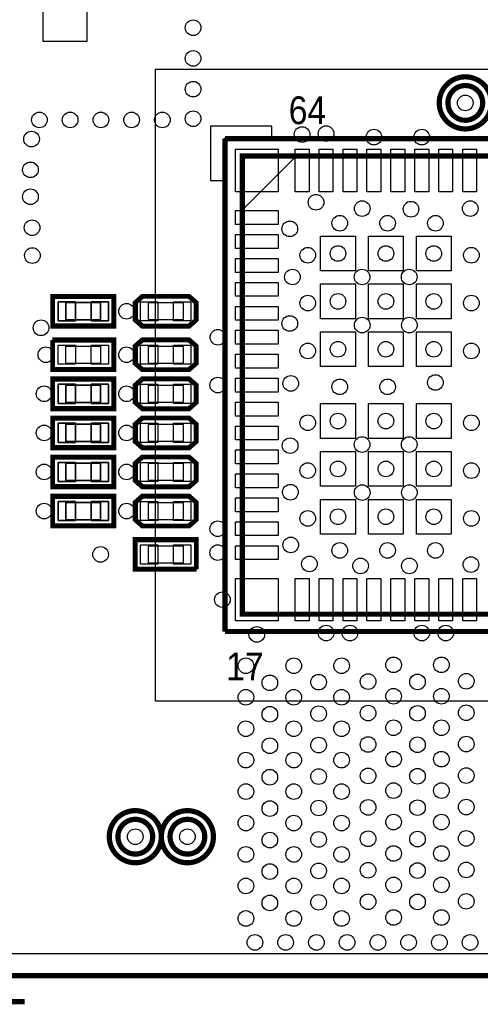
# Model space of a CAD drawing. Extents: x 6 to 156, y -6 to 136.
# Tile 22 of 32: x 108 to 121, y -1 to 28. Entities that reach past the tile are written whole.
import ezdxf

# ---------------------------------------------------------------- set-up
doc = ezdxf.new("R2010")
doc.units = 0
for name, color, linetype in [('BG_OUTLINE', 134, 'CONTINUOUS'), ('PG_ASSEMBLY_BOTTOM', 1, 'CONTINUOUS'), ('PG_ASSEMBLY_TOP', 1, 'CONTINUOUS'), ('PG_PLACE_BOUND_BOTTOM', 152, 'CONTINUOUS'), ('PG_PLACE_BOUND_TOP', 152, 'CONTINUOUS'), ('PG_SILKSCREEN_BOTTOM', 204, 'CONTINUOUS'), ('PG_SILKSCREEN_TOP', 45, 'CONTINUOUS'), ('PIN_BOTTOM', 5, 'CONTINUOUS'), ('PIN_TOP', 1, 'CONTINUOUS'), ('RKI_ALL', 174, 'CONTINUOUS'), ('VC_BOTTOM', 5, 'CONTINUOUS'), ('VC_TOP', 1, 'CONTINUOUS')]:
    doc.layers.add(name, color=color, linetype=linetype)

msp = doc.modelspace()

# ---------------------------------------------------------------- linework, layer by layer
at = {"layer": 'BG_OUTLINE', "const_width": 0.1524}
msp.add_lwpolyline([(7.558024, 0.050038), (136.542018, 0.050038, 0.414214), (137.050018, 0.558038), (137.050018, 11.925808)], format="xyb", dxfattribs=at)
at = {"layer": 'PG_ASSEMBLY_BOTTOM'}
for points in [[(108.540804, 19.862038), (110.217204, 19.862038), (110.217204, 19.100038), (108.540804, 19.100038)], [(108.540804, 17.449038), (110.217204, 17.449038), (110.217204, 16.687038), (108.540804, 16.687038)], [(108.540804, 16.306038), (110.217204, 16.306038), (110.217204, 15.544038), (108.540804, 15.544038)], [(108.540804, 15.163038), (110.217204, 15.163038), (110.217204, 14.401038), (108.540804, 14.401038)], [(108.540804, 14.020038), (110.217204, 14.020038), (110.217204, 13.258038), (108.540804, 13.258038)]]:
    msp.add_lwpolyline(points, close=True, dxfattribs=at)
at = {"layer": 'PG_ASSEMBLY_TOP', "const_width": 0.1524}
for points in [[(121.063004, 25.577038, 0.99995), (120.047004, 25.577038, 1.00005), (121.063004, 25.577038)], [(111.411004, 4.114038, 0.99995), (110.395004, 4.114038, 1.00005), (111.411004, 4.114038)], [(112.935004, 4.114038, 0.99995), (111.919004, 4.114038, 1.00005), (112.935004, 4.114038)]]:
    msp.add_lwpolyline(points, format="xyb", dxfattribs=at)
for points in [[(114.03203, 24.02205), (114.03203, 10.622026), (127.331978, 10.622026), (127.331978, 24.02205), (114.03203, 24.02205)], [(99.53498, 0.050038), (100.42398, 0.050038), (101.18598, -0.711962), (107.66298, -0.711962)]]:
    msp.add_lwpolyline(points, dxfattribs=at)
at = {"layer": 'PG_ASSEMBLY_TOP'}
for points in [[(115.588796, 24.023066), (114.039142, 24.023066), (114.03584, 24.01951), (114.03584, 22.449536), (115.588796, 24.002492)], [(108.540804, 19.100038), (108.540804, 19.862038), (110.217204, 19.862038), (110.217204, 19.100038)], [(112.452404, 19.862038), (111.131604, 19.862038), (110.953804, 19.70659), (110.953804, 19.258026), (111.131604, 19.100038), (112.452404, 19.100038), (112.630204, 19.252438), (112.630204, 19.709638)], [(108.540804, 17.830038), (108.540804, 18.592038), (110.217204, 18.592038), (110.217204, 17.830038)], [(112.452404, 18.592038), (111.131604, 18.592038), (110.953804, 18.43659), (110.953804, 17.988026), (111.131604, 17.830038), (112.452404, 17.830038), (112.630204, 17.982438), (112.630204, 18.439638)], [(108.540804, 16.687038), (108.540804, 17.449038), (110.217204, 17.449038), (110.217204, 16.687038)], [(112.452404, 17.449038), (111.131604, 17.449038), (110.953804, 17.29359), (110.953804, 16.845026), (111.131604, 16.687038), (112.452404, 16.687038), (112.630204, 16.839438), (112.630204, 17.296638)], [(108.540804, 15.544038), (108.540804, 16.306038), (110.217204, 16.306038), (110.217204, 15.544038)], [(112.452404, 16.306038), (111.131604, 16.306038), (110.953804, 16.15059), (110.953804, 15.702026), (111.131604, 15.544038), (112.452404, 15.544038), (112.630204, 15.696438), (112.630204, 16.153638)], [(108.540804, 14.401038), (108.540804, 15.163038), (110.217204, 15.163038), (110.217204, 14.401038)], [(112.452404, 15.163038), (111.131604, 15.163038), (110.953804, 15.00759), (110.953804, 14.559026), (111.131604, 14.401038), (112.452404, 14.401038), (112.630204, 14.553438), (112.630204, 15.010638)], [(108.540804, 13.258038), (108.540804, 14.020038), (110.217204, 14.020038), (110.217204, 13.258038)], [(112.452404, 14.020038), (111.131604, 14.020038), (110.953804, 13.86459), (110.953804, 13.416026), (111.131604, 13.258038), (112.452404, 13.258038), (112.630204, 13.410438), (112.630204, 13.867638)], [(112.630204, 12.750038), (112.630204, 11.988038), (110.953804, 11.988038), (110.953804, 12.750038)]]:
    msp.add_lwpolyline(points, close=True, dxfattribs=at)
at = {"layer": 'PG_PLACE_BOUND_BOTTOM'}
for points in [[(108.871004, 19.735038), (108.871004, 19.227038), (109.887004, 19.227038), (109.887004, 19.735038)], [(108.871004, 17.322038), (108.871004, 16.814038), (109.887004, 16.814038), (109.887004, 17.322038)], [(108.871004, 16.179038), (108.871004, 15.671038), (109.887004, 15.671038), (109.887004, 16.179038)], [(108.871004, 15.036038), (108.871004, 14.528038), (109.887004, 14.528038), (109.887004, 15.036038)], [(108.871004, 13.893038), (108.871004, 13.385038), (109.887004, 13.385038), (109.887004, 13.893038)]]:
    msp.add_lwpolyline(points, close=True, dxfattribs=at)
at = {"layer": 'PG_PLACE_BOUND_TOP'}
for points in [[(111.49203, 26.56205), (129.871978, 26.56205), (129.871978, 8.082026), (111.49203, 8.082026)], [(108.871004, 19.227038), (108.871004, 19.735038), (109.887004, 19.735038), (109.887004, 19.227038)], [(112.300004, 19.735038), (112.300004, 19.227038), (111.284004, 19.227038), (111.284004, 19.735038)], [(108.871004, 17.957038), (108.871004, 18.465038), (109.887004, 18.465038), (109.887004, 17.957038)], [(112.300004, 18.465038), (112.300004, 17.957038), (111.284004, 17.957038), (111.284004, 18.465038)], [(108.871004, 16.814038), (108.871004, 17.322038), (109.887004, 17.322038), (109.887004, 16.814038)], [(112.300004, 17.322038), (112.300004, 16.814038), (111.284004, 16.814038), (111.284004, 17.322038)], [(108.871004, 15.671038), (108.871004, 16.179038), (109.887004, 16.179038), (109.887004, 15.671038)], [(112.300004, 16.179038), (112.300004, 15.671038), (111.284004, 15.671038), (111.284004, 16.179038)], [(108.871004, 14.528038), (108.871004, 15.036038), (109.887004, 15.036038), (109.887004, 14.528038)], [(112.300004, 15.036038), (112.300004, 14.528038), (111.284004, 14.528038), (111.284004, 15.036038)], [(108.871004, 13.385038), (108.871004, 13.893038), (109.887004, 13.893038), (109.887004, 13.385038)], [(112.300004, 13.893038), (112.300004, 13.385038), (111.284004, 13.385038), (111.284004, 13.893038)], [(112.300004, 12.623038), (112.300004, 12.115038), (111.284004, 12.115038), (111.284004, 12.623038)]]:
    msp.add_lwpolyline(points, close=True, dxfattribs=at)
for points in [[(121.063004, 25.577038, 1), (120.047004, 25.576987, 1)], [(111.411004, 4.114038, 1), (110.395004, 4.113987, 1)], [(112.935004, 4.114038, 1), (111.919004, 4.113987, 1)]]:
    msp.add_lwpolyline(points, format="xyb", close=True, dxfattribs=at)
at = {"layer": 'PG_SILKSCREEN_BOTTOM', "const_width": 0.127}
for points in [[(108.477304, 19.036538), (110.280704, 19.036538), (110.280704, 19.925538), (108.477304, 19.925538), (108.477304, 19.049238)], [(108.477304, 16.623538), (110.280704, 16.623538), (110.280704, 17.512538), (108.477304, 17.512538), (108.477304, 16.636238)], [(108.477304, 15.480538), (110.280704, 15.480538), (110.280704, 16.369538), (108.477304, 16.369538), (108.477304, 15.493238)], [(108.477304, 14.337538), (110.280704, 14.337538), (110.280704, 15.226538), (108.477304, 15.226538), (108.477304, 14.350238)], [(108.477304, 13.194538), (110.280704, 13.194538), (110.280704, 14.083538), (108.477304, 14.083538), (108.477304, 13.207238)]]:
    msp.add_lwpolyline(points, dxfattribs=at)
at = {"layer": 'PG_SILKSCREEN_TOP', "const_width": 0.1524}
for points in [[(121.317004, 25.577038, -1.000033), (119.793004, 25.577038, -0.999967), (121.317004, 25.577038)], [(111.665004, 4.114038, -1.000033), (110.141004, 4.114038, -0.999967), (111.665004, 4.114038)], [(113.189004, 4.114038, -1.000033), (111.665004, 4.114038, -0.999967), (113.189004, 4.114038)]]:
    msp.add_lwpolyline(points, format="xyb", dxfattribs=at)
at = {"layer": 'PG_SILKSCREEN_TOP'}
msp.add_lwpolyline([(114.895884, 24.543004), (114.895884, 24.89962), (113.099088, 24.89962), (113.099088, 23.308818), (113.510568, 23.308818), (113.510568, 24.543004)], close=True, dxfattribs=at)
for points, const_width in [([(113.52403, 24.529796), (127.848106, 24.529796)], 0.1524), ([(113.52403, 10.11555), (113.52403, 24.529796)], 0.1524), ([(108.477304, 19.925538), (110.280704, 19.925538), (110.280704, 19.036538), (108.477304, 19.036538), (108.477304, 19.912838)], 0.127), ([(112.477804, 19.036538), (111.106204, 19.036538), (110.890304, 19.227038), (110.890304, 19.735038), (111.106204, 19.925538), (112.477804, 19.925538), (112.693704, 19.735038), (112.693704, 19.227038), (112.477804, 19.036538)], 0.127), ([(108.477304, 18.655538), (110.280704, 18.655538), (110.280704, 17.766538), (108.477304, 17.766538), (108.477304, 18.642838)], 0.127), ([(112.477804, 17.766538), (111.106204, 17.766538), (110.890304, 17.957038), (110.890304, 18.465038), (111.106204, 18.655538), (112.477804, 18.655538), (112.693704, 18.465038), (112.693704, 17.957038), (112.477804, 17.766538)], 0.127), ([(108.477304, 17.512538), (110.280704, 17.512538), (110.280704, 16.623538), (108.477304, 16.623538), (108.477304, 17.499838)], 0.127), ([(112.477804, 16.623538), (111.106204, 16.623538), (110.890304, 16.814038), (110.890304, 17.322038), (111.106204, 17.512538), (112.477804, 17.512538), (112.693704, 17.322038), (112.693704, 16.814038), (112.477804, 16.623538)], 0.127), ([(108.477304, 16.369538), (110.280704, 16.369538), (110.280704, 15.480538), (108.477304, 15.480538), (108.477304, 16.356838)], 0.127), ([(112.477804, 15.480538), (111.106204, 15.480538), (110.890304, 15.671038), (110.890304, 16.179038), (111.106204, 16.369538), (112.477804, 16.369538), (112.693704, 16.179038), (112.693704, 15.671038), (112.477804, 15.480538)], 0.127), ([(108.477304, 15.226538), (110.280704, 15.226538), (110.280704, 14.337538), (108.477304, 14.337538), (108.477304, 15.213838)], 0.127), ([(112.477804, 14.337538), (111.106204, 14.337538), (110.890304, 14.528038), (110.890304, 15.036038), (111.106204, 15.226538), (112.477804, 15.226538), (112.693704, 15.036038), (112.693704, 14.528038), (112.477804, 14.337538)], 0.127), ([(108.477304, 14.083538), (110.280704, 14.083538), (110.280704, 13.194538), (108.477304, 13.194538), (108.477304, 14.070838)], 0.127), ([(112.477804, 13.194538), (111.106204, 13.194538), (110.890304, 13.385038), (110.890304, 13.893038), (111.106204, 14.083538), (112.477804, 14.083538), (112.693704, 13.893038), (112.693704, 13.385038), (112.477804, 13.194538)], 0.127), ([(112.693704, 11.924538), (110.890304, 11.924538), (110.890304, 12.813538), (112.693704, 12.813538), (112.693704, 11.937238)], 0.127), ([(127.848106, 10.11555), (113.52403, 10.11555)], 0.1524)]:
    msp.add_lwpolyline(points, dxfattribs=dict(at, const_width=const_width))
at = {"layer": 'PIN_BOTTOM'}
for points in [[(108.642404, 19.760438), (108.642404, 19.201638), (109.150404, 19.201638), (109.150404, 19.760438)], [(109.607604, 19.760438), (109.607604, 19.201638), (110.115604, 19.201638), (110.115604, 19.760438)], [(108.642404, 17.347438), (108.642404, 16.788638), (109.150404, 16.788638), (109.150404, 17.347438)], [(109.607604, 17.347438), (109.607604, 16.788638), (110.115604, 16.788638), (110.115604, 17.347438)], [(108.642404, 16.204438), (108.642404, 15.645638), (109.150404, 15.645638), (109.150404, 16.204438)], [(109.607604, 16.204438), (109.607604, 15.645638), (110.115604, 15.645638), (110.115604, 16.204438)], [(108.642404, 15.061438), (108.642404, 14.502638), (109.150404, 14.502638), (109.150404, 15.061438)], [(109.607604, 15.061438), (109.607604, 14.502638), (110.115604, 14.502638), (110.115604, 15.061438)], [(108.642404, 13.918438), (108.642404, 13.359638), (109.150404, 13.359638), (109.150404, 13.918438)], [(109.607604, 13.918438), (109.607604, 13.359638), (110.115604, 13.359638), (110.115604, 13.918438)]]:
    msp.add_lwpolyline(points, close=True, dxfattribs=at)
at = {"layer": 'PIN_TOP'}
for points in [[(109.480604, 30.34284), (109.480604, 27.37104), (108.210604, 27.37104), (108.210604, 30.34284)], [(113.834672, 24.219408), (115.079272, 24.219408), (115.079272, 22.974808), (113.834672, 22.974808)], [(115.98529, 24.219408), (115.98529, 22.974808), (115.57889, 22.974808), (115.57889, 24.219408)], [(116.685314, 24.219408), (116.685314, 22.974808), (116.278914, 22.974808), (116.278914, 24.219408)], [(117.385084, 24.219408), (117.385084, 22.974808), (116.978684, 22.974808), (116.978684, 24.219408)], [(118.085108, 24.219408), (118.085108, 22.974808), (117.678708, 22.974808), (117.678708, 24.219408)], [(118.785132, 24.219408), (118.785132, 22.974808), (118.378732, 22.974808), (118.378732, 24.219408)], [(119.485156, 24.219408), (119.485156, 22.974808), (119.078756, 22.974808), (119.078756, 24.219408)], [(120.18518, 24.219408), (120.18518, 22.974808), (119.77878, 22.974808), (119.77878, 24.219408)], [(120.885204, 24.219408), (120.885204, 22.974808), (120.478804, 22.974808), (120.478804, 24.219408)], [(113.834672, 22.425152), (115.079272, 22.425152), (115.079272, 22.018752), (113.834672, 22.018752)], [(113.834672, 21.725128), (115.079272, 21.725128), (115.079272, 21.318728), (113.834672, 21.318728)], [(116.323872, 20.66417), (116.323872, 21.68017), (117.339872, 21.68017), (117.339872, 20.66417)], [(117.72392, 20.66417), (117.72392, 21.68017), (118.73992, 21.68017), (118.73992, 20.66417)], [(119.123968, 20.66417), (119.123968, 21.68017), (120.139968, 21.68017), (120.139968, 20.66417)], [(113.834672, 21.025358), (115.079272, 21.025358), (115.079272, 20.618958), (113.834672, 20.618958)], [(113.834672, 20.325334), (115.079272, 20.325334), (115.079272, 19.918934), (113.834672, 19.918934)], [(116.323872, 19.264122), (116.323872, 20.280122), (117.339872, 20.280122), (117.339872, 19.264122)], [(117.72392, 19.264122), (117.72392, 20.280122), (118.73992, 20.280122), (118.73992, 19.264122)], [(119.123968, 19.264122), (119.123968, 20.280122), (120.139968, 20.280122), (120.139968, 19.264122)], [(108.642404, 19.201638), (108.642404, 19.760438), (109.150404, 19.760438), (109.150404, 19.201638)], [(109.607604, 19.201638), (109.607604, 19.760438), (110.115604, 19.760438), (110.115604, 19.201638)], [(111.563404, 19.760438), (111.563404, 19.201638), (111.055404, 19.201638), (111.055404, 19.760438)], [(112.528604, 19.760438), (112.528604, 19.201638), (112.020604, 19.201638), (112.020604, 19.760438)], [(113.834672, 19.62531), (115.079272, 19.62531), (115.079272, 19.21891), (113.834672, 19.21891)], [(113.834672, 18.925286), (115.079272, 18.925286), (115.079272, 18.518886), (113.834672, 18.518886)], [(116.323872, 17.864074), (116.323872, 18.880074), (117.339872, 18.880074), (117.339872, 17.864074)], [(117.72392, 17.864074), (117.72392, 18.880074), (118.73992, 18.880074), (118.73992, 17.864074)], [(119.123968, 17.864074), (119.123968, 18.880074), (120.139968, 18.880074), (120.139968, 17.864074)], [(108.642404, 17.931638), (108.642404, 18.490438), (109.150404, 18.490438), (109.150404, 17.931638)], [(109.607604, 17.931638), (109.607604, 18.490438), (110.115604, 18.490438), (110.115604, 17.931638)], [(111.563404, 18.490438), (111.563404, 17.931638), (111.055404, 17.931638), (111.055404, 18.490438)], [(112.528604, 18.490438), (112.528604, 17.931638), (112.020604, 17.931638), (112.020604, 18.490438)], [(113.834672, 18.225262), (115.079272, 18.225262), (115.079272, 17.818862), (113.834672, 17.818862)], [(108.642404, 16.788638), (108.642404, 17.347438), (109.150404, 17.347438), (109.150404, 16.788638)], [(109.607604, 16.788638), (109.607604, 17.347438), (110.115604, 17.347438), (110.115604, 16.788638)], [(111.563404, 17.347438), (111.563404, 16.788638), (111.055404, 16.788638), (111.055404, 17.347438)], [(112.528604, 17.347438), (112.528604, 16.788638), (112.020604, 16.788638), (112.020604, 17.347438)], [(113.834672, 17.525238), (115.079272, 17.525238), (115.079272, 17.118838), (113.834672, 17.118838)], [(113.834672, 16.825214), (115.079272, 16.825214), (115.079272, 16.418814), (113.834672, 16.418814)], [(116.323872, 15.764002), (116.323872, 16.780002), (117.339872, 16.780002), (117.339872, 15.764002)], [(117.72392, 15.764002), (117.72392, 16.780002), (118.73992, 16.780002), (118.73992, 15.764002)], [(119.123968, 15.764002), (119.123968, 16.780002), (120.139968, 16.780002), (120.139968, 15.764002)], [(108.642404, 15.645638), (108.642404, 16.204438), (109.150404, 16.204438), (109.150404, 15.645638)], [(109.607604, 15.645638), (109.607604, 16.204438), (110.115604, 16.204438), (110.115604, 15.645638)], [(111.563404, 16.204438), (111.563404, 15.645638), (111.055404, 15.645638), (111.055404, 16.204438)], [(112.528604, 16.204438), (112.528604, 15.645638), (112.020604, 15.645638), (112.020604, 16.204438)], [(113.834672, 16.12519), (115.079272, 16.12519), (115.079272, 15.71879), (113.834672, 15.71879)], [(113.834672, 15.425166), (115.079272, 15.425166), (115.079272, 15.018766), (113.834672, 15.018766)], [(116.323872, 14.363954), (116.323872, 15.379954), (117.339872, 15.379954), (117.339872, 14.363954)], [(117.72392, 14.363954), (117.72392, 15.379954), (118.73992, 15.379954), (118.73992, 14.363954)], [(119.123968, 14.363954), (119.123968, 15.379954), (120.139968, 15.379954), (120.139968, 14.363954)], [(108.642404, 14.502638), (108.642404, 15.061438), (109.150404, 15.061438), (109.150404, 14.502638)], [(109.607604, 14.502638), (109.607604, 15.061438), (110.115604, 15.061438), (110.115604, 14.502638)], [(111.563404, 15.061438), (111.563404, 14.502638), (111.055404, 14.502638), (111.055404, 15.061438)], [(112.528604, 15.061438), (112.528604, 14.502638), (112.020604, 14.502638), (112.020604, 15.061438)], [(113.834672, 14.725142), (115.079272, 14.725142), (115.079272, 14.318742), (113.834672, 14.318742)], [(108.642404, 13.359638), (108.642404, 13.918438), (109.150404, 13.918438), (109.150404, 13.359638)], [(109.607604, 13.359638), (109.607604, 13.918438), (110.115604, 13.918438), (110.115604, 13.359638)], [(111.563404, 13.918438), (111.563404, 13.359638), (111.055404, 13.359638), (111.055404, 13.918438)], [(112.528604, 13.918438), (112.528604, 13.359638), (112.020604, 13.359638), (112.020604, 13.918438)], [(113.834672, 14.025118), (115.079272, 14.025118), (115.079272, 13.618718), (113.834672, 13.618718)], [(116.323872, 12.963906), (116.323872, 13.979906), (117.339872, 13.979906), (117.339872, 12.963906)], [(117.72392, 12.963906), (117.72392, 13.979906), (118.73992, 13.979906), (118.73992, 12.963906)], [(119.123968, 12.963906), (119.123968, 13.979906), (120.139968, 13.979906), (120.139968, 12.963906)], [(113.834672, 13.325348), (115.079272, 13.325348), (115.079272, 12.918948), (113.834672, 12.918948)], [(111.563404, 12.648438), (111.563404, 12.089638), (111.055404, 12.089638), (111.055404, 12.648438)], [(112.528604, 12.648438), (112.528604, 12.089638), (112.020604, 12.089638), (112.020604, 12.648438)], [(113.834672, 12.625324), (115.079272, 12.625324), (115.079272, 12.218924), (113.834672, 12.218924)], [(113.834672, 11.669268), (115.079272, 11.669268), (115.079272, 10.424668), (113.834672, 10.424668)], [(115.57889, 10.424668), (115.57889, 11.669268), (115.98529, 11.669268), (115.98529, 10.424668)], [(116.278914, 10.424668), (116.278914, 11.669268), (116.685314, 11.669268), (116.685314, 10.424668)], [(116.978684, 10.424668), (116.978684, 11.669268), (117.385084, 11.669268), (117.385084, 10.424668)], [(117.678708, 10.424668), (117.678708, 11.669268), (118.085108, 11.669268), (118.085108, 10.424668)], [(118.378732, 10.424668), (118.378732, 11.669268), (118.785132, 11.669268), (118.785132, 10.424668)], [(119.078756, 10.424668), (119.078756, 11.669268), (119.485156, 11.669268), (119.485156, 10.424668)], [(119.77878, 10.424668), (119.77878, 11.669268), (120.18518, 11.669268), (120.18518, 10.424668)], [(120.478804, 10.424668), (120.478804, 11.669268), (120.885204, 11.669268), (120.885204, 10.424668)]]:
    msp.add_lwpolyline(points, close=True, dxfattribs=at)
for centre in [(120.555004, 25.577038), (110.903004, 4.114038), (112.427004, 4.114038)]:
    msp.add_circle(centre, 0.508, dxfattribs=at)
at = {"layer": 'RKI_ALL'}
msp.add_lwpolyline([(136.415018, 0.685038), (7.685024, 0.685038), (7.685024, 129.415032), (136.415018, 129.415032), (136.415018, 16.683482), (136.415018, 11.41349)], close=True, dxfattribs=at)
at = {"layer": 'VC_BOTTOM'}
for centre in [(112.593374, 27.776424), (112.593374, 26.877264), (112.593374, 25.978104), (120.555004, 25.577038), (112.594136, 25.114504), (108.097574, 25.078944), (108.996734, 25.078944), (109.895894, 25.078944), (110.795054, 25.078944), (111.694214, 25.078944), (115.78209, 24.651716), (116.482114, 24.677116), (117.881908, 24.575008), (119.281956, 24.575008), (107.86745, 24.51862), (107.836462, 23.618952), (107.836462, 22.831044), (116.18849, 22.668738), (117.539516, 22.48662), (118.966742, 22.46757), (120.7008, 22.48662), (116.88191, 22.058122), (118.281958, 22.058122), (119.682006, 22.058122), (107.88269, 21.926296), (115.422172, 21.892768), (107.891834, 21.112226), (115.94592, 21.122132), (116.831872, 21.171916), (118.23192, 21.171916), (119.631968, 21.171916), (120.732042, 21.122132), (115.498626, 20.484338), (117.53469, 20.484338), (118.91391, 20.484338), (115.94592, 19.722084), (116.831872, 19.772122), (118.23192, 19.772122), (119.631968, 19.772122), (120.732042, 19.722084), (110.649004, 19.481038), (115.422172, 19.124168), (117.539262, 19.078702), (118.918736, 19.078702), (108.145326, 18.998184), (113.319052, 18.722086), (108.286804, 18.211038), (110.649004, 18.211038), (115.94592, 18.322036), (116.831872, 18.372074), (118.23192, 18.372074), (119.631968, 18.372074), (120.732042, 18.322036), (115.450874, 17.37106), (119.682006, 17.399), (108.236004, 17.068038), (110.649004, 17.068038), (113.316004, 17.322038), (116.88191, 17.272), (118.281958, 17.272), (115.94592, 16.221964), (116.831872, 16.272002), (118.23192, 16.272002), (119.631968, 16.272002), (120.732042, 16.221964), (108.236004, 15.925038), (110.649004, 15.925038), (115.43157, 15.550896), (117.53469, 15.584424), (118.91391, 15.584424), (108.236004, 14.782038), (110.649004, 14.782038), (115.94592, 14.821916), (116.831872, 14.871954), (118.23192, 14.871954), (119.631968, 14.871954), (120.732042, 14.821916), (115.441222, 14.190472), (117.539262, 14.178788), (118.918736, 14.178788), (108.236004, 13.639038), (110.649004, 13.639038), (115.94592, 13.422122), (116.831872, 13.471906), (118.23192, 13.471906), (119.631968, 13.471906), (120.732042, 13.422122), (113.31448, 13.122148), (115.450874, 12.648184), (116.88191, 12.486132), (118.281958, 12.486132), (119.682006, 12.486132), (109.887004, 12.369038), (113.31448, 12.422124), (115.996974, 12.092432), (117.491256, 12.035028), (118.918736, 12.035028), (120.71985, 12.073128), (113.45164, 11.046968), (114.456972, 10.031984), (116.482114, 10.069068), (117.181884, 10.069068), (119.281956, 10.069068), (119.98198, 10.069068), (114.13744, 9.114028), (115.537488, 9.114028), (116.937282, 9.114028), (118.456202, 9.141206), (119.855996, 9.141206), (114.837972, 8.614918), (116.265198, 8.633968), (117.711982, 8.652256), (119.156734, 8.642096), (120.58396, 8.661146), (114.13744, 8.19277), (115.537488, 8.19277), (116.937282, 8.19277), (118.456202, 8.221472), (119.855996, 8.221472), (114.837972, 7.69366), (116.265198, 7.71271), (117.711982, 7.730744), (119.156734, 7.722362), (120.58396, 7.741412), (114.13744, 7.273036), (115.537488, 7.273036), (116.937282, 7.273036), (118.456202, 7.301738), (119.855996, 7.301738), (114.837972, 6.773926), (116.265198, 6.792976), (117.711982, 6.811264), (119.156734, 6.802628), (120.58396, 6.821678), (114.13744, 6.353556), (115.537488, 6.353556), (116.937282, 6.353556), (118.456202, 6.382258), (119.855996, 6.382258), (114.837972, 5.854446), (116.265198, 5.873496), (117.711982, 5.891784), (119.156734, 5.883148), (120.58396, 5.902198), (114.13744, 5.433822), (115.537488, 5.433822), (116.937282, 5.433822), (118.456202, 5.462524), (119.855996, 5.462524), (117.711982, 4.971796), (119.156734, 4.963414), (120.58396, 4.982464), (114.837972, 4.934712), (116.265198, 4.953762), (114.13744, 4.514088), (115.537488, 4.514088), (116.937282, 4.514088), (118.456202, 4.54279), (119.855996, 4.54279), (110.903004, 4.114038), (112.427004, 4.114038), (114.837972, 4.014978), (116.265198, 4.034028), (117.711982, 4.052316), (119.156734, 4.04368), (120.58396, 4.06273), (114.13744, 3.594354), (115.537488, 3.594354), (116.937282, 3.594354), (118.456202, 3.623056), (119.855996, 3.623056), (114.837972, 3.095244), (116.265198, 3.114294), (117.711982, 3.132328), (119.156734, 3.123946), (120.58396, 3.142996), (114.13744, 2.67462), (115.537488, 2.67462), (116.937282, 2.67462), (118.456202, 2.703576), (119.855996, 2.703576), (114.837972, 2.17551), (116.265198, 2.19456), (117.711982, 2.212848), (119.156734, 2.204466), (120.58396, 2.223516), (114.13744, 1.72212), (115.537488, 1.72212), (116.937282, 1.72212), (118.456202, 1.751076), (119.855996, 1.751076), (114.401092, 1.020826), (115.300252, 1.020826), (116.199412, 1.020826), (117.098572, 1.020826), (117.997732, 1.020826), (118.896892, 1.020826), (119.796052, 1.020826), (120.695212, 1.020826)]:
    msp.add_circle(centre, 0.2286, dxfattribs=at)
at = {"layer": 'VC_TOP'}
for centre in [(112.593374, 27.776424), (112.593374, 26.877264), (112.593374, 25.978104), (120.555004, 25.577038), (112.594136, 25.114504), (108.097574, 25.078944), (108.996734, 25.078944), (109.895894, 25.078944), (110.795054, 25.078944), (111.694214, 25.078944), (115.78209, 24.651716), (116.482114, 24.677116), (117.881908, 24.575008), (119.281956, 24.575008), (107.86745, 24.51862), (107.836462, 23.618952), (107.836462, 22.831044), (116.18849, 22.668738), (117.539516, 22.48662), (118.966742, 22.46757), (120.7008, 22.48662), (116.88191, 22.058122), (118.281958, 22.058122), (119.682006, 22.058122), (107.88269, 21.926296), (115.422172, 21.892768), (107.891834, 21.112226), (115.94592, 21.122132), (116.831872, 21.171916), (118.23192, 21.171916), (119.631968, 21.171916), (120.732042, 21.122132), (115.498626, 20.484338), (117.53469, 20.484338), (118.91391, 20.484338), (115.94592, 19.722084), (116.831872, 19.772122), (118.23192, 19.772122), (119.631968, 19.772122), (120.732042, 19.722084), (110.649004, 19.481038), (115.422172, 19.124168), (117.539262, 19.078702), (118.918736, 19.078702), (108.145326, 18.998184), (113.319052, 18.722086), (108.286804, 18.211038), (110.649004, 18.211038), (115.94592, 18.322036), (116.831872, 18.372074), (118.23192, 18.372074), (119.631968, 18.372074), (120.732042, 18.322036), (115.450874, 17.37106), (119.682006, 17.399), (108.236004, 17.068038), (110.649004, 17.068038), (113.316004, 17.322038), (116.88191, 17.272), (118.281958, 17.272), (115.94592, 16.221964), (116.831872, 16.272002), (118.23192, 16.272002), (119.631968, 16.272002), (120.732042, 16.221964), (108.236004, 15.925038), (110.649004, 15.925038), (115.43157, 15.550896), (117.53469, 15.584424), (118.91391, 15.584424), (108.236004, 14.782038), (110.649004, 14.782038), (115.94592, 14.821916), (116.831872, 14.871954), (118.23192, 14.871954), (119.631968, 14.871954), (120.732042, 14.821916), (115.441222, 14.190472), (117.539262, 14.178788), (118.918736, 14.178788), (108.236004, 13.639038), (110.649004, 13.639038), (115.94592, 13.422122), (116.831872, 13.471906), (118.23192, 13.471906), (119.631968, 13.471906), (120.732042, 13.422122), (113.31448, 13.122148), (115.450874, 12.648184), (116.88191, 12.486132), (118.281958, 12.486132), (119.682006, 12.486132), (109.887004, 12.369038), (113.31448, 12.422124), (115.996974, 12.092432), (117.491256, 12.035028), (118.918736, 12.035028), (120.71985, 12.073128), (113.45164, 11.046968), (114.456972, 10.031984), (116.482114, 10.069068), (117.181884, 10.069068), (119.281956, 10.069068), (119.98198, 10.069068), (114.13744, 9.114028), (115.537488, 9.114028), (116.937282, 9.114028), (118.456202, 9.141206), (119.855996, 9.141206), (114.837972, 8.614918), (116.265198, 8.633968), (117.711982, 8.652256), (119.156734, 8.642096), (120.58396, 8.661146), (114.13744, 8.19277), (115.537488, 8.19277), (116.937282, 8.19277), (118.456202, 8.221472), (119.855996, 8.221472), (114.837972, 7.69366), (116.265198, 7.71271), (117.711982, 7.730744), (119.156734, 7.722362), (120.58396, 7.741412), (114.13744, 7.273036), (115.537488, 7.273036), (116.937282, 7.273036), (118.456202, 7.301738), (119.855996, 7.301738), (114.837972, 6.773926), (116.265198, 6.792976), (117.711982, 6.811264), (119.156734, 6.802628), (120.58396, 6.821678), (114.13744, 6.353556), (115.537488, 6.353556), (116.937282, 6.353556), (118.456202, 6.382258), (119.855996, 6.382258), (114.837972, 5.854446), (116.265198, 5.873496), (117.711982, 5.891784), (119.156734, 5.883148), (120.58396, 5.902198), (114.13744, 5.433822), (115.537488, 5.433822), (116.937282, 5.433822), (118.456202, 5.462524), (119.855996, 5.462524), (117.711982, 4.971796), (119.156734, 4.963414), (120.58396, 4.982464), (114.837972, 4.934712), (116.265198, 4.953762), (114.13744, 4.514088), (115.537488, 4.514088), (116.937282, 4.514088), (118.456202, 4.54279), (119.855996, 4.54279), (110.903004, 4.114038), (112.427004, 4.114038), (114.837972, 4.014978), (116.265198, 4.034028), (117.711982, 4.052316), (119.156734, 4.04368), (120.58396, 4.06273), (114.13744, 3.594354), (115.537488, 3.594354), (116.937282, 3.594354), (118.456202, 3.623056), (119.855996, 3.623056), (114.837972, 3.095244), (116.265198, 3.114294), (117.711982, 3.132328), (119.156734, 3.123946), (120.58396, 3.142996), (114.13744, 2.67462), (115.537488, 2.67462), (116.937282, 2.67462), (118.456202, 2.703576), (119.855996, 2.703576), (114.837972, 2.17551), (116.265198, 2.19456), (117.711982, 2.212848), (119.156734, 2.204466), (120.58396, 2.223516), (114.13744, 1.72212), (115.537488, 1.72212), (116.937282, 1.72212), (118.456202, 1.751076), (119.855996, 1.751076), (114.401092, 1.020826), (115.300252, 1.020826), (116.199412, 1.020826), (117.098572, 1.020826), (117.997732, 1.020826), (118.896892, 1.020826), (119.796052, 1.020826), (120.695212, 1.020826)]:
    msp.add_circle(centre, 0.2286, dxfattribs=at)

# ---------------------------------------------------------------- texts
at = {"layer": 'PG_SILKSCREEN_TOP', "width": 0.90625}
for s, p in [('64', (115.389152, 24.955246)), ('17', (113.559082, 8.687308))]:
    msp.add_text(s, height=0.8128, dxfattribs=at).set_placement(p)

doc.saveas('drawing.dxf')
